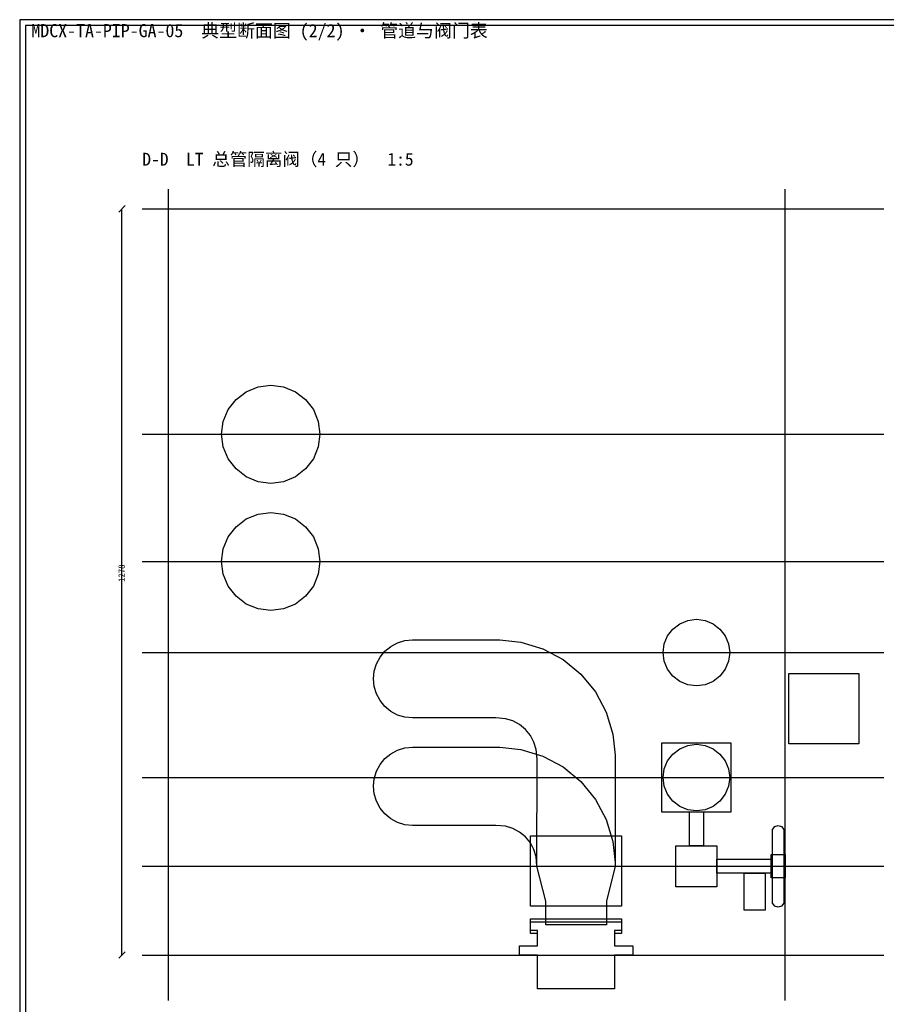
# Model space of a CAD drawing. Header units: metres. Extents: x 8 to 882, y 8 to 586.
# Tile 2 of 4: x 8 to 305, y 249 to 586. Entities that reach past the tile are written whole.
import ezdxf

# ---------------------------------------------------------------- set-up
doc = ezdxf.new("R2010")
doc.units = ezdxf.units.M
for name, color, linetype in [('CL', 1, 'Continuous'), ('DECK-QC', 3, 'Continuous'), ('DIM', 7, 'Continuous'), ('FLANGE', 30, 'Continuous'), ('FRAME', 7, 'Continuous'), ('GRID', 252, 'Continuous'), ('PIPE-HT', 6, 'Continuous'), ('PIPE-LT', 4, 'Continuous'), ('STEEL', 9, 'Continuous'), ('TEXT', 7, 'Continuous'), ('VALVE', 2, 'Continuous')]:
    doc.layers.add(name, color=color, linetype=linetype)
doc.styles.add('CN', font='simsun.ttc')

msp = doc.modelspace()

# ---------------------------------------------------------------- linework, layer by layer
at = {"layer": 'CL'}
msp.add_lwpolyline([(50, 296), (304, 296)], dxfattribs=at)
at = {"layer": 'DECK-QC'}
for points in [[(185.36, 254), (185.36, 265.6), (179.16, 265.6), (179.16, 268.8), (185.36, 268.8), (185.36, 274), (182.96, 274), (182.96, 278), (214.16, 278), (214.16, 274), (211.76, 274), (211.76, 268.8), (217.96, 268.8), (217.96, 265.6), (211.76, 265.6), (211.76, 254), (185.36, 254)], [(185.36, 254), (185.36, 265.6), (179.16, 265.6), (179.16, 268.8), (185.36, 268.8), (185.36, 273), (182.96, 273), (182.96, 277), (214.16, 277), (214.16, 273), (211.76, 273), (211.76, 268.8), (217.96, 268.8), (217.96, 265.6), (211.76, 265.6), (211.76, 254), (185.36, 254)], [(185.36, 254), (185.36, 265.6), (179.16, 265.6), (179.16, 268.8), (185.36, 268.8), (185.36, 273), (182.96, 273), (182.96, 277), (214.16, 277), (214.16, 273), (211.76, 273), (211.76, 268.8), (217.96, 268.8), (217.96, 265.6), (211.76, 265.6), (211.76, 254), (185.36, 254)]]:
    msp.add_lwpolyline(points, close=True, dxfattribs=at)
at = {"layer": 'DIM'}
for points in [[(41.9, 520.1), (44.1, 522.3)], [(43, 265.6), (43, 521.2)], [(41.9, 264.5), (44.1, 266.7)]]:
    msp.add_lwpolyline(points, dxfattribs=at)
at = {"layer": 'FLANGE'}
for points in [[(242.16, 314.6), (242.16, 303), (237.36, 303), (237.36, 314.6), (242.16, 314.6)], [(246.76, 298.4), (265.4, 298.4), (265.4, 293.6), (246.76, 293.6), (246.76, 298.4)]]:
    msp.add_lwpolyline(points, close=True, dxfattribs=at)
at = {"layer": 'FRAME'}
for points in [[(8, 8), (833, 8), (833, 586), (8, 586)], [(10, 10), (831, 10), (831, 584), (10, 584)]]:
    msp.add_lwpolyline(points, close=True, dxfattribs=at)
at = {"layer": 'GRID'}
for points in [[(59, 250), (59, 528)], [(270.2, 250), (270.2, 528)], [(50, 521.2), (304, 521.2)], [(50, 444), (304, 444)], [(50, 400.4), (304, 400.4)], [(50, 369.2), (304, 369.2)], [(50, 326.4), (304, 326.4)], [(50, 265.6), (304, 265.6)]]:
    msp.add_lwpolyline(points, dxfattribs=at)
at = {"layer": 'PIPE-HT'}
for points in [[(82.1, 432.1), (79.43, 435.58), (77.74, 439.64), (77.17, 444), (77.74, 448.36), (79.43, 452.42), (82.1, 455.9), (85.59, 458.58), (89.65, 460.26), (94, 460.83), (98.36, 460.26), (102.42, 458.58), (105.9, 455.9), (108.58, 452.42), (110.26, 448.36), (110.83, 444), (110.26, 439.64), (108.58, 435.58), (105.9, 432.1), (102.42, 429.42), (98.36, 427.74), (94, 427.17), (89.65, 427.74), (85.59, 429.42), (82.1, 432.1)], [(82.1, 388.5), (79.43, 391.98), (77.74, 396.04), (77.17, 400.4), (77.74, 404.76), (79.43, 408.82), (82.1, 412.3), (85.59, 414.98), (89.65, 416.66), (94, 417.23), (98.36, 416.66), (102.42, 414.98), (105.9, 412.3), (108.58, 408.82), (110.26, 404.76), (110.83, 400.4), (110.26, 396.04), (108.58, 391.98), (105.9, 388.5), (102.42, 385.82), (98.36, 384.14), (94, 383.57), (89.65, 384.14), (85.59, 385.82), (82.1, 388.5)], [(129.43, 362.81), (130.19, 365.33), (131.43, 367.64), (133.1, 369.68), (135.12, 371.34), (137.44, 372.58), (139.95, 373.34), (142.56, 373.6), (172.42, 373.58), (179.6, 372.83), (187.14, 370.54), (194.09, 366.83), (200.19, 361.83), (205.19, 355.73), (208.9, 348.78), (211.19, 341.24), (211.94, 334.06), (211.96, 296), (208.96, 284), (208.96, 276), (188.16, 276), (188.16, 284), (185.16, 296), (185.18, 332.74), (184.9, 336.01), (184.14, 338.53), (182.9, 340.84), (181.24, 342.88), (179.2, 344.54), (176.89, 345.78), (174.37, 346.54), (171.1, 346.82), (142.56, 346.8), (139.95, 347.06), (137.44, 347.82), (135.12, 349.06), (133.1, 350.72), (131.43, 352.76), (130.19, 355.07), (129.43, 357.59), (129.18, 360.2), (129.43, 362.81)], [(176.89, 345.78), (176.89, 345.78), (176.89, 345.78), (176.89, 345.78)], [(184.14, 338.53), (184.14, 338.53), (184.14, 338.53), (184.14, 338.53)], [(129.43, 326.01), (130.19, 328.53), (131.43, 330.84), (133.1, 332.88), (135.12, 334.54), (137.44, 335.78), (139.95, 336.54), (142.56, 336.8), (172.42, 336.78), (179.6, 336.03), (187.14, 333.74), (194.09, 330.03), (200.19, 325.03), (205.19, 318.93), (208.9, 311.98), (211.19, 304.44), (211.94, 297.26), (211.96, 296), (208.96, 284), (208.96, 276), (188.16, 276), (188.16, 284), (185.16, 296), (184.9, 299.21), (184.14, 301.73), (182.9, 304.04), (181.24, 306.08), (179.2, 307.74), (176.89, 308.98), (174.37, 309.74), (171.1, 310.02), (142.56, 310), (139.95, 310.26), (137.44, 311.02), (135.12, 312.26), (133.1, 313.92), (131.43, 315.96), (130.19, 318.27), (129.43, 320.79), (129.18, 323.4), (129.43, 326.01)], [(176.89, 308.98), (176.89, 308.98), (176.89, 308.98), (176.89, 308.98)], [(181.24, 306.08), (181.24, 306.08), (181.24, 306.08), (181.24, 306.08)], [(184.14, 301.73), (184.14, 301.73), (184.14, 301.73), (184.14, 301.73)]]:
    msp.add_lwpolyline(points, close=True, dxfattribs=at)
at = {"layer": 'PIPE-LT'}
for points in [[(247.82, 377.26), (249.63, 374.9), (250.77, 372.15), (251.16, 369.2), (250.77, 366.25), (249.63, 363.5), (247.82, 361.14), (245.46, 359.33), (242.71, 358.19), (239.76, 357.8), (236.81, 358.19), (234.06, 359.33), (231.7, 361.14), (229.89, 363.5), (228.75, 366.25), (228.36, 369.2), (228.75, 372.15), (229.89, 374.9), (231.7, 377.26), (234.06, 379.07), (236.81, 380.21), (239.76, 380.6), (242.71, 380.21), (245.46, 379.07), (247.82, 377.26)], [(251.61, 338.25), (251.61, 314.55), (227.91, 314.55), (227.91, 338.25), (251.61, 338.25)], [(247.82, 334.46), (249.63, 332.1), (250.77, 329.35), (251.16, 326.4), (250.77, 323.45), (249.63, 320.7), (247.82, 318.34), (245.46, 316.53), (242.71, 315.39), (239.76, 315), (236.81, 315.39), (234.06, 316.53), (231.7, 318.34), (229.89, 320.7), (228.75, 323.45), (228.36, 326.4), (228.75, 329.35), (229.89, 332.1), (231.7, 334.46), (234.06, 336.27), (236.81, 337.41), (239.76, 337.8), (242.71, 337.41), (245.46, 336.27), (247.82, 334.46)]]:
    msp.add_lwpolyline(points, close=True, dxfattribs=at)
at = {"layer": 'STEEL'}
for points in [[(295.36, 362), (295.36, 338), (271.36, 338), (271.36, 362), (295.36, 362)], [(256.16, 293.6), (263.36, 293.6), (263.36, 281), (256.16, 281), (256.16, 293.6)]]:
    msp.add_lwpolyline(points, close=True, dxfattribs=at)
at = {"layer": 'VALVE'}
for points in [[(265.86, 308.62), (266.59, 309.62), (267.76, 310), (268.94, 309.62), (269.66, 308.62), (269.66, 283.38), (268.94, 282.38), (267.76, 282), (266.59, 282.38), (265.86, 283.38), (265.86, 308.62)], [(214.16, 306.4), (214.16, 282.4), (182.96, 282.4), (182.96, 306.4), (214.16, 306.4)], [(214.16, 306.4), (214.16, 282.4), (182.96, 282.4), (182.96, 306.4), (214.16, 306.4)], [(246.76, 303), (246.76, 289), (232.76, 289), (232.76, 303), (246.76, 303)], [(265.36, 300), (270.16, 300), (270.16, 292), (265.36, 292), (265.36, 300)]]:
    msp.add_lwpolyline(points, close=True, dxfattribs=at)

# ---------------------------------------------------------------- texts
at = {"layer": 'DIM', "style": 'CN'}
msp.add_text('1278', height=2.2, rotation=90, dxfattribs=at).set_placement((44, 393.4))
at = {"layer": 'TEXT', "style": 'CN'}
for s, height, p in [('MDCX-TA-PIP-GA-05  典型断面图 (2/2) · 管道与阀门表', 4.5, (12, 580)), ('D-D  LT 总管隔离阀（4 只）  1:5', 4.4, (50, 536))]:
    msp.add_text(s, height=height, dxfattribs=at).set_placement(p)

doc.saveas('drawing.dxf')
